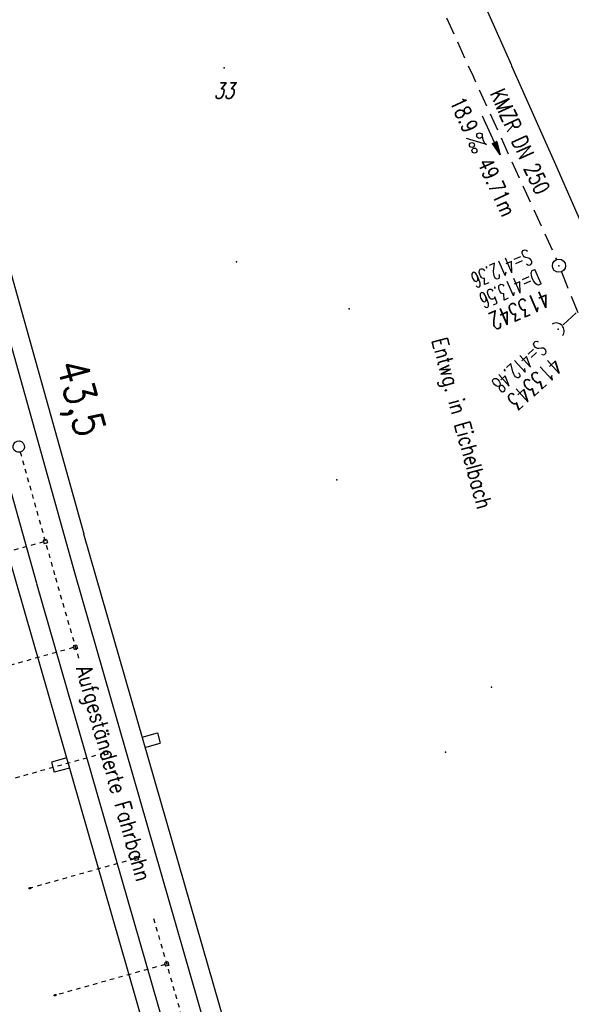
# Model space of a CAD drawing. Extents: x 447426 to 448116, y 440349 to 441552.
# Tile 11 of 21: x 447587 to 447650, y 441299 to 441411. Entities that reach past the tile are written whole.
import ezdxf
from ezdxf.enums import TextEntityAlignment as Align

# ---------------------------------------------------------------- set-up
doc = ezdxf.new("R2010")
doc.units = 0
doc.header["$LTSCALE"] = 2
doc.header["$MEASUREMENT"] = 0
for name, pattern in [('ACAD_ISO03W100', [0.5, 0.25, -0.25]), ('ACAD_ISO10W100W', [0.5, 0.25, -0.25]), ('AUSGEZOGEN', [0]), ('GESTRICH-X2', [1.5, 1, -0.5])]:
    doc.linetypes.add(name, pattern=pattern)
doc.layers.get('0').update_dxf_attribs({"linetype": 'AUSGEZOGEN'})
for name, color, linetype in [('Bahnachse', 7, 'CONTINUOUS'), ('FBR', 8, 'CONTINUOUS'), ('Gleisachsen', 7, 'CONTINUOUS'), ('Ingenieurbauwerke', 15, 'CONTINUOUS'), ('KANAL', 7, 'GESTRICH-X2'), ('PFEIL', 7, 'CONTINUOUS'), ('PKT', 7, 'CONTINUOUS'), ('PKT-CODE', 2, 'CONTINUOUS'), ('SCHACHTNR', 6, 'CONTINUOUS'), ('SCHLITZRINNE', 8, 'AUSGEZOGEN'), ('SCHRIFT', 7, 'AUSGEZOGEN'), ('SCHSYMBOL', 7, 'AUSGEZOGEN'), ('TEXTO', 4, 'CONTINUOUS'), ('TEXTU', 4, 'CONTINUOUS')]:
    doc.layers.add(name, color=color, linetype=linetype)
doc.styles.add('ROMANS', font='romans.shx', dxfattribs={"width": 0.8})

# ---------------------------------------------------------------- blocks, each defined once
blk = doc.blocks.new('PROM')
blk.add_line((1.57, 1.82), (0.02, 0.02))
for centre, radius in [((0.32, 1.51), 0.317), ((0.94, 0.29), 0.283), ((1.64, 0.29), 0.283)]:
    blk.add_circle(centre, radius)
blk.add_arc((0.99, 2.68), 1.03, 239.1414, 303.3549)
blk = doc.blocks.new('PFEIL2')
at = {"color": 0}
for p, q in [((0.88, 0), (-2.4, -0.01)), ((0.88, -0.27), (0.88, 0.28)), ((0.88, 0.28), (2.43, 0.01)), ((0.91, 0.27), (0.88, 0.26)), ((0.97, 0.26), (0.88, 0.25)), ((1.02, 0.25), (0.88, 0.23)), ((1.07, 0.24), (0.88, 0.21)), ((1.13, 0.23), (0.88, 0.19)), ((1.18, 0.22), (0.88, 0.17)), ((1.24, 0.21), (0.88, 0.15)), ((1.29, 0.21), (0.88, 0.14)), ((1.34, 0.2), (0.88, 0.12)), ((1.4, 0.19), (0.88, 0.1)), ((1.45, 0.18), (0.88, 0.08)), ((1.51, 0.17), (0.88, 0.06)), ((1.56, 0.16), (0.88, 0.04)), ((1.61, 0.15), (0.88, 0.02)), ((1.67, 0.14), (0.88, 0.01)), ((1.72, 0.13), (0.88, -0.01)), ((1.78, 0.12), (0.88, -0.03)), ((1.83, 0.11), (0.88, -0.05)), ((1.88, 0.1), (0.88, -0.07)), ((1.94, 0.09), (0.88, -0.09)), ((2.05, 0.08), (0.88, -0.12)), ((1.99, 0.08), (0.88, -0.11)), ((2.1, 0.07), (0.88, -0.14)), ((2.15, 0.06), (0.88, -0.16)), ((2.21, 0.05), (0.88, -0.18)), ((2.26, 0.04), (0.88, -0.2)), ((2.32, 0.03), (0.88, -0.22)), ((2.37, 0.02), (0.88, -0.23)), ((2.42, 0.01), (0.88, -0.25)), ((2.43, 0.01), (0.88, -0.27))]:
    blk.add_line(p, q, dxfattribs=at)
blk = doc.blocks.new('GST')
at = {"color": 0}
blk.add_circle((0, 0), 0.75, dxfattribs=at)
blk.add_point((0, 0), dxfattribs=at)
blk = doc.blocks.new('10')
blk.add_blockref('GST', (0, 0))
blk = doc.blocks.new('42')
at = {"color": 0}
blk.add_arc((-0.02, -0.31), 0.91, 12.5363, 167.4637, dxfattribs=at)
blk.add_point((0, 0), dxfattribs=at)

msp = doc.modelspace()

# ---------------------------------------------------------------- linework, layer by layer
at = {"layer": 'Bahnachse', "linetype": 'ACAD_ISO10W100W'}
for p, q in [((447587.43, 441361.5), (447591.44, 441347.19)), ((447591.44, 441347.19), (447594.15, 441337.77)), ((447602.59, 441308.46), (447614.64, 441266.61))]:
    msp.add_line(p, q, dxfattribs=at)
at = {"layer": 'Bahnachse', "linetype": 'Continuous'}
msp.add_line((447590.95, 441350.08), (447590.95, 441350.08), dxfattribs=at)
msp.add_ellipse((447587.26, 441362.12), major_axis=(-0.46, 0.46), ratio=1, start_param=2.623338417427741, end_param=8.906523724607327, dxfattribs=at)
at = {"layer": 'FBR'}
msp.add_lwpolyline([(447634.14, 441473.27, 0.00001), (447641.34, 441457, 0.000017), (447645.44, 441447.72), (447653.96, 441428.44, -0.00021), (447659.22, 441416.54, -0.000083), (447661.87, 441410.52, -0.000103), (447665.16, 441403.06, -0.000892), (447665.83, 441401.53, -0.000138), (447670.14, 441391.63, -0.002137), (447678.11, 441373.1, -0.002233), (447685.59, 441355.3, -0.003057), (447692.73, 441337.75, -0.002736), (447700.49, 441318.06, -0.000329), (447703.17, 441311.14, -0.000855), (447704.2, 441308.47, -0.001627), (447706.53, 441302.31, -0.000795), (447711.24, 441289.67, -0.002189), (447714.99, 441279.45, -0.001287), (447721.23, 441262.02, -0.000547), (447730.25, 441236.1, -0.003942), (447737.66, 441213.75, -0.00058), (447740.27, 441205.65, -0.000836), (447742.06, 441200.03, -0.001593), (447748.38, 441179.84, -0.002312)], format="xyb", dxfattribs=at)
msp.add_lwpolyline([(447604.37, 441493.57), (447607.92, 441485.47), (447612.96, 441474.12), (447618.05, 441462.57), (447623.1, 441451.17), (447628.1, 441439.85), (447633.13, 441428.42), (447638.19, 441416.97), (447643.25, 441405.57), (447643.31, 441405.43), (447648.3, 441394.19), (447653.15, 441383.11), (447658.23, 441371.37), (447663.03, 441359.96), (447667.84, 441348.34), (447672.52, 441336.84), (447677.13, 441325.24), (447686.12, 441302.04), (447694.88, 441278.7), (447703.36, 441255.27), (447711.54, 441231.64), (447719.37, 441208.03), (447726.98, 441184.29)], dxfattribs=at)
at = {"layer": 'Gleisachsen', "linetype": 'Continuous'}
for p, q in [((447582.16, 441388.67), (447593.61, 441347.8)), ((447577.82, 441387.48), (447589.27, 441346.59)), ((447593.6, 441347.82), (447627.86, 441228.81)), ((447589.28, 441346.57), (447623.56, 441227.5))]:
    msp.add_line(p, q, dxfattribs=at)
at = {"layer": 'Ingenieurbauwerke', "linetype": 'Continuous'}
for p, q in [((447584.28, 441389.25), (447594.66, 441352.21)), ((447594.63, 441352.2), (447625.41, 441245.28)), ((447590.42, 441351.57), (447590.04, 441351.47)), ((447590.04, 441351.47), (447590.14, 441351.08)), ((447590.53, 441351.19), (447590.14, 441351.08)), ((447590.42, 441351.57), (447590.53, 441351.19)), ((447586.06, 441349.8), (447617.2, 441241.65)), ((447593.85, 441339.55), (447593.46, 441339.45)), ((447593.46, 441339.45), (447593.57, 441339.06)), ((447593.96, 441339.17), (447593.57, 441339.06)), ((447593.85, 441339.55), (447593.96, 441339.17)), ((447601.3, 441329.07), (447603.03, 441329.56)), ((447603.03, 441329.56), (447603.36, 441328.4)), ((447597.31, 441327.54), (447596.92, 441327.44)), ((447597.31, 441327.54), (447597.41, 441327.16)), ((447601.62, 441327.91), (447603.36, 441328.4)), ((447592.72, 441326.73), (447590.98, 441326.25)), ((447596.92, 441327.44), (447597.03, 441327.05)), ((447597.41, 441327.16), (447597.03, 441327.05)), ((447590.98, 441326.25), (447591.3, 441325.09)), ((447593.04, 441325.57), (447591.3, 441325.09)), ((447600.77, 441315.53), (447600.38, 441315.42)), ((447600.38, 441315.42), (447600.49, 441315.04)), ((447600.87, 441315.14), (447600.49, 441315.04)), ((447600.77, 441315.53), (447600.87, 441315.14)), ((447604.23, 441303.52), (447603.84, 441303.41)), ((447603.84, 441303.41), (447603.94, 441303.03)), ((447604.33, 441303.13), (447603.94, 441303.03)), ((447604.23, 441303.52), (447604.33, 441303.13))]:
    msp.add_line(p, q, dxfattribs=at)
at = {"layer": 'Ingenieurbauwerke', "linetype": 'ACAD_ISO03W100'}
for p, q in [((447590.09, 441351.29), (447578.37, 441348.01)), ((447593.47, 441339.26), (447581.77, 441335.98)), ((447596.97, 441327.26), (447585.13, 441323.94)), ((447600.43, 441315.25), (447588.69, 441311.95)), ((447603.89, 441303.23), (447591.52, 441299.76))]:
    msp.add_line(p, q, dxfattribs=at)
at = {"layer": 'Ingenieurbauwerke', "linetype": 'Continuous'}
for centre in [(447588.56, 441311.92), (447591.39, 441299.73)]:
    msp.add_ellipse(centre, major_axis=(0.13, 0.037), ratio=0.555556, start_param=0, end_param=6.283185, dxfattribs=at)
at = {"layer": 'KANAL'}
for p, q in [((447649.19, 441375.97), (447681.12, 441404.97)), ((447648.97, 441382), (447667.06, 441336.81))]:
    msp.add_line(p, q, dxfattribs=at)
at = {"layer": 'KANAL', "flags": 128}
msp.add_lwpolyline([(447628.47, 441427.28), (447638.93, 441404.23), (447648.41, 441383.38)], dxfattribs=at)
at = {"layer": 'PKT'}
for p in [(447610.61, 441405.2), (447612.03, 441383.14), (447624.84, 441377.79), (447623.45, 441358.34), (447641.04, 441334.75), (447635.78, 441327.36)]:
    msp.add_point(p, dxfattribs=at)
at = {"layer": 'SCHLITZRINNE', "flags": 128}
msp.add_lwpolyline([(447634.14, 441473.27, 0.00001), (447641.34, 441457, 0.000017), (447645.44, 441447.72), (447653.96, 441428.44, -0.00021), (447659.22, 441416.54, -0.000185), (447665.16, 441403.06, -0.000892), (447665.83, 441401.53, -0.000138), (447670.14, 441391.63, -0.002137), (447678.11, 441373.1, -0.002233), (447685.59, 441355.3, -0.003057), (447692.73, 441337.75, -0.002736), (447700.49, 441318.06, -0.000329), (447703.17, 441311.14, -0.000855), (447704.2, 441308.47, -0.001627), (447706.53, 441302.31, -0.000795), (447711.24, 441289.67, -0.002189), (447714.99, 441279.45, -0.001287), (447721.23, 441262.02, -0.000547), (447730.25, 441236.1, -0.003942), (447737.66, 441213.75, -0.00058), (447740.27, 441205.65, -0.000836), (447742.06, 441200.03, -0.001593), (447748.38, 441179.84, -0.002312), (447752.62, 441165.9, -0.00116), (447754.55, 441159.4, -0.00096), (447756.85, 441151.55, -0.001951), (447761.74, 441134.45, -0.001979), (447766.42, 441117.56, -0.001008), (447768.19, 441111.06, -0.000825), (447770.32, 441103.1, -0.00267), (447775.5, 441083.13, -0.002924), (447780.03, 441064.85, -0.000747), (447780.12, 441064.5, -0.000021), (447783.07, 441052.11, -0.002667), (447785.21, 441042.93, -0.001737), (447788.36, 441028.8)], format="xyb", dxfattribs=at)

# ---------------------------------------------------------------- block references
at = {"layer": 'PFEIL', "rotation": 294.4012999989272}
msp.add_blockref('PFEIL2', (447641.01, 441397.51), dxfattribs=at)
at = {"layer": 'SCHSYMBOL'}
for name, p, rotation in [('10', (447648.7, 441382.69), 293.5066000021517), ('42', (447648.62, 441375.46), 312.0089622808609)]:
    msp.add_blockref(name, p, dxfattribs=dict(at, rotation=rotation))
at = {"layer": 'TEXTU', "rotation": 294.4012999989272}
msp.add_blockref('PROM', (447638.15, 441397.15), dxfattribs=at)

# ---------------------------------------------------------------- texts
at = {"layer": 'Bahnachse', "linetype": 'Continuous', "style": 'ROMANS', "oblique": 0, "width": 0.8334}
msp.add_text('43,5', height=3.5, rotation=285.3062, dxfattribs=at).set_placement((447591.54, 441371.43))
at = {"layer": 'Ingenieurbauwerke', "linetype": 'Continuous', "style": 'ROMANS', "oblique": 360, "width": 0.8334}
msp.add_text('Aufgeständerte Fahrbahn', height=1.8, rotation=285.8162, dxfattribs=at).set_placement((447593.76, 441336.91))
at = {"layer": 'PKT-CODE', "style": 'ROMANS', "oblique": 15, "width": 0.75}
msp.add_text('33', height=1.8, dxfattribs=at).set_placement((447610.59, 441401.69), align=Align.CENTER)
at = {"layer": 'SCHACHTNR', "style": 'ROMANS'}
for s, height, rotation, width, p in [('S=412.36', 1.8, 203.5066, 0.6, (447645.13, 441384.63)), ('D=413.56', 1.8, 203.5066, 0.6, (447646.12, 441382.34)), ('413342', 2, 203.5066, 0.7, (447647.12, 441380.03)), ('S=412.48', 1.8, 222.009, 0.6, (447646.28, 441374.31)), ('413343', 2, 222.009, 0.7, (447647.96, 441372.44))]:
    msp.add_text(s, height=height, rotation=rotation, dxfattribs=dict(at, width=width)).set_placement(p)
at = {"layer": 'SCHRIFT', "style": 'ROMANS', "width": 0.8}
msp.add_text('Entwg. in Eichelbach', height=1.8, rotation=285.1185, dxfattribs=at).set_placement((447634.21, 441374.23))
at = {"layer": 'TEXTO', "style": 'ROMANS', "width": 0.75}
msp.add_text('KMZR DN 250', height=1.8, rotation=294.4013, dxfattribs=at).set_placement((447643.46, 441396.46), align=Align.CENTER)
at = {"layer": 'TEXTU', "style": 'ROMANS', "width": 0.75}
for s, p in [('18.9', (447636.26, 441401.33)), ('49.71m', (447639.39, 441394.42))]:
    msp.add_text(s, height=1.8, rotation=294.4013, dxfattribs=at).set_placement(p)

doc.saveas('drawing.dxf')
